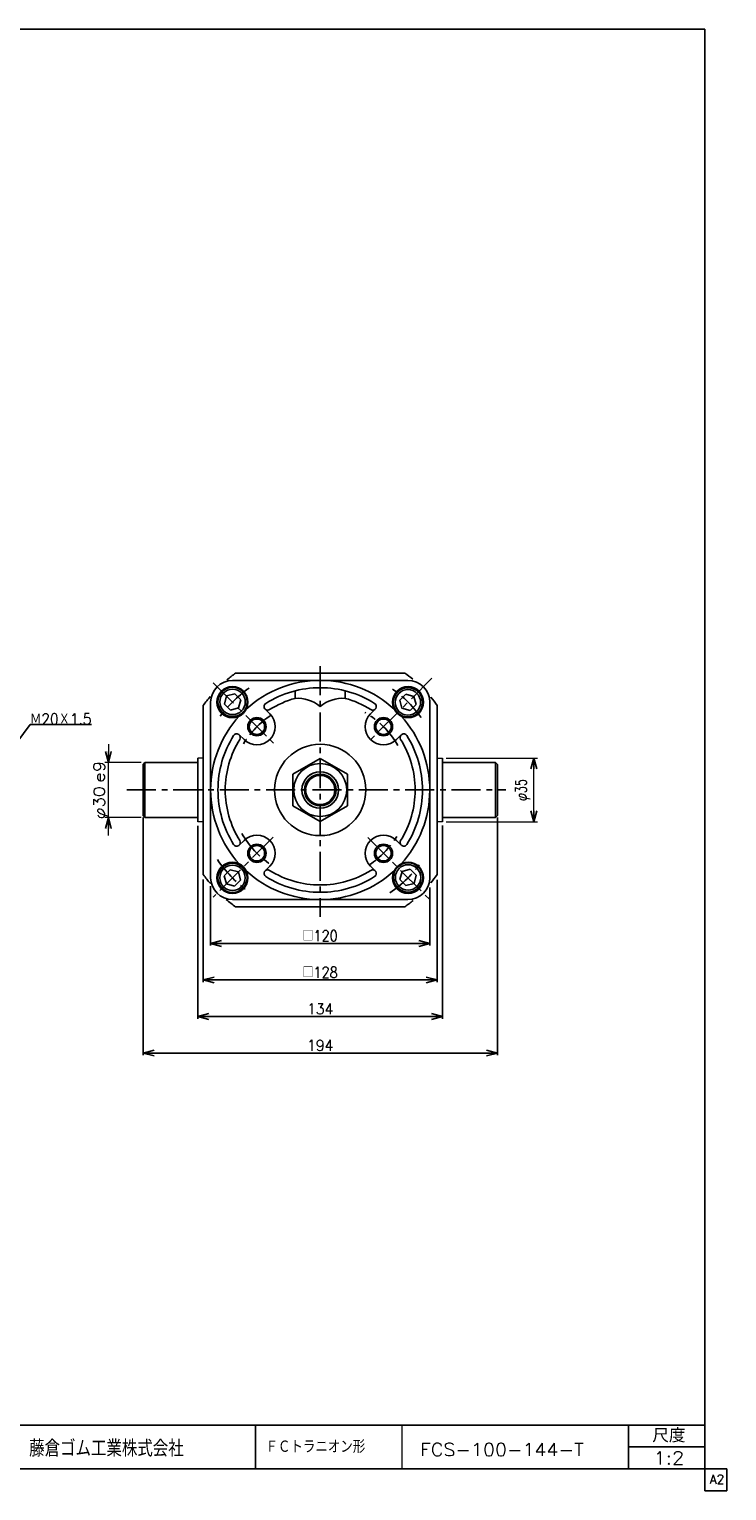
# Model space of a CAD drawing. Header units: millimetres. Extents: x -544 to 574, y -400 to 400.
# Tile 2 of 2: x 192 to 574, y -400 to 400. Entities that reach past the tile are written whole.
import ezdxf
from ezdxf.enums import TextEntityAlignment as Align

# ---------------------------------------------------------------- set-up
doc = ezdxf.new("R2010")
doc.units = ezdxf.units.MM
doc.header["$LTSCALE"] = 0.5
doc.linetypes.add('CENTER', pattern=[50.8, 31.75, -6.35, 6.35, -6.35])
doc.layers.add('Layer0016', color=7, linetype='Continuous')
doc.layers.add('ZUWAKU', color=7, linetype='Continuous')
doc.styles.add('dcStyle0', font='txt.shx', dxfattribs={"width": 0.756757, "bigfont": 'bigfont'})
doc.dimstyles.new('DaDimRotatedStyle', dxfattribs={"dimtxt": 5, "dimasz": 6.000004, "dimexe": 2, "dimexo": 2, "dimgap": 2, "dimtad": 3, "dimdsep": 46, "dimtxsty": 'dcStyle0', "dimblk1": 'OPEN30', "dimblk2": 'OPEN30', "dimsah": 1, "dimcen": 0.09, "dimclrd": 4, "dimclre": 4, "dimclrt": 4, "dimadec": 0, "dimazin": 2, "dimtfac": 1, "dimtdec": 4, "dimtmove": 0, "dimatfit": 0, "dimfxl": 1, "dimarcsym": 0})

# ---------------------------------------------------------------- blocks, each defined once
blk = doc.blocks.new('_OPEN30')
at = {"color": 0, "linetype": 'ByBlock', "lineweight": -2}
for p, q in [((-1, 0.267949), (0, 0)), ((0, 0), (-1, -0.267949)), ((0, 0), (-1, 0))]:
    blk.add_line(p, q, dxfattribs=at)
blk = doc.blocks.new('DC_GROUP_Φ100_2')
at = {"layer": 'Layer0016', "color": 4, "linetype": 'Continuous', "lineweight": 25}
for p, q in [((173.29, -6.41), (192.49, 19.46)), ((192.49, 19.46), (226.09, 19.46))]:
    blk.add_line(p, q, dxfattribs=at)
at = {"layer": 'Layer0016', "color": 4, "xscale": 6.000005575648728, "yscale": 5.999978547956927, "rotation": 233.4269690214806}
blk.add_blockref('_OPEN30', (173.29, -6.41), dxfattribs=at)
at = {"layer": 'Layer0016', "color": 4, "style": 'dcStyle0', "width": 0.756757}
blk.add_text('Ｍ20Ｘ1.5', height=6, dxfattribs=at).set_placement((192.49, 19.46), (226.09, 19.46), align=Align.FIT)
blk = doc.blocks.new('DC_GROUP_Φ100_9')
at = {"color": 4, "linetype": 'Continuous', "lineweight": 25}
for p, q in [((398.23, 36.02), (394.96, 32.76)), ((394.96, 32.76), (396.16, 28.3)), ((402.69, 34.83), (398.23, 36.02)), ((403.88, 30.37), (402.69, 34.83)), ((396.16, 28.3), (400.62, 27.1)), ((400.62, 27.1), (403.88, 30.37))]:
    blk.add_line(p, q, dxfattribs=at)
for radius in [8, 6.96]:
    blk.add_circle((399.42, 31.56), radius, dxfattribs=at)
blk = doc.blocks.new('DC_GROUP_Φ100_10')
at = {"color": 4, "linetype": 'Continuous', "lineweight": 25}
for p, q in [((300.14, 35.06), (298.95, 30.6)), ((304.61, 36.25), (300.14, 35.06)), ((307.87, 32.99), (304.61, 36.25)), ((306.68, 28.53), (307.87, 32.99)), ((298.95, 30.6), (302.21, 27.33)), ((302.21, 27.33), (306.68, 28.53))]:
    blk.add_line(p, q, dxfattribs=at)
for radius in [8, 6.96]:
    blk.add_circle((303.41, 31.79), radius, dxfattribs=at)
blk = doc.blocks.new('DC_GROUP_Φ100_11')
at = {"color": 4, "linetype": 'Continuous', "lineweight": 25}
for p, q in [((302.14, -60.06), (298.88, -63.32)), ((298.88, -63.32), (300.07, -67.79)), ((306.61, -61.25), (302.14, -60.06)), ((307.8, -65.72), (306.61, -61.25)), ((300.07, -67.79), (304.53, -68.98)), ((304.53, -68.98), (307.8, -65.72))]:
    blk.add_line(p, q, dxfattribs=at)
for radius in [8, 6.96]:
    blk.add_circle((303.34, -64.52), radius, dxfattribs=at)
blk = doc.blocks.new('DC_GROUP_Φ100_12')
at = {"color": 4, "linetype": 'Continuous', "lineweight": 25}
for p, q in [((396.23, -61.02), (395.03, -65.49)), ((400.69, -59.83), (396.23, -61.02)), ((403.95, -63.09), (400.69, -59.83)), ((402.76, -67.56), (403.95, -63.09)), ((395.03, -65.49), (398.3, -68.75)), ((398.3, -68.75), (402.76, -67.56))]:
    blk.add_line(p, q, dxfattribs=at)
for radius in [8, 6.96]:
    blk.add_circle((399.49, -64.29), radius, dxfattribs=at)
blk = doc.blocks.new('DC_GROUP_Φ100_13')
at = {"color": 4, "linetype": 'Continuous', "lineweight": 25}
for p, q in [((351.38, 0.91), (336.38, -7.75)), ((366.38, -7.75), (351.38, 0.91)), ((336.38, -7.75), (336.38, -25.07)), ((366.38, -25.07), (366.38, -7.75)), ((336.38, -25.07), (351.38, -33.73)), ((351.38, -33.73), (366.38, -25.07))]:
    blk.add_line(p, q, dxfattribs=at)
for radius in [14.5, 10, 8.65]:
    blk.add_circle((351.38, -16.41), radius, dxfattribs=at)
blk = doc.blocks.new('*D17')
at = {"color": 4, "linetype": 'Continuous', "lineweight": 13}
for p, q in [((420.38, 1.09), (470.38, 1.09)), ((468.38, -33.91), (468.38, 1.09)), ((420.38, -33.91), (470.38, -33.91))]:
    blk.add_line(p, q, dxfattribs=at)
at = {"color": 4, "xscale": 6.000005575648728, "yscale": 5.999978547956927}
for p, rotation in [((468.38, 1.09), 90), ((468.38, -33.91), 270)]:
    blk.add_blockref('_OPEN30', p, dxfattribs=dict(at, rotation=rotation))
at = {"color": 4, "insert": (466.38, -16.41), "char_height": 6, "width": 30, "attachment_point": 8, "rotation": 90, "style": 'dcStyle0'}
blk.add_mtext('\\T1.00;φ35', dxfattribs=at)
blk = doc.blocks.new('DA_IMAGEDIMGROUP_1')
at = {"color": 4, "linetype": 'Continuous', "lineweight": 13}
for p, q in [((235.38, 8.59), (235.38, -1.41)), ((253.38, -1.41), (233.38, -1.41)), ((235.38, -31.41), (235.38, -1.41)), ((253.38, -31.41), (233.38, -31.41)), ((235.38, -41.41), (235.38, -31.41))]:
    blk.add_line(p, q, dxfattribs=at)
at = {"color": 4, "xscale": 6.000005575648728, "yscale": 5.999978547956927}
for p, rotation in [((235.38, -1.41), 270), ((235.38, -31.41), 90)]:
    blk.add_blockref('_OPEN30', p, dxfattribs=dict(at, rotation=rotation))
at = {"color": 4, "style": 'dcStyle0'}
blk.add_text('e9', height=6, rotation=90, dxfattribs=at).set_placement((233.38, -12.41), (233.38, -0.41), align=Align.FIT)
at = {"color": 4, "style": 'dcStyle0', "width": 0.9375}
blk.add_text('φ30', height=6, rotation=90, dxfattribs=at).set_placement((233.38, -32.41), (233.38, -14.41), align=Align.FIT)

msp = doc.modelspace()

# ---------------------------------------------------------------- linework, layer by layer
at = {"color": 4, "linetype": 'CENTER', "lineweight": 25}
for p, q in [((351.384, 51.348), (351.384, -85.802)), ((292.715, 42.257), (325.847, 9.126)), ((412.504, 44.708), (377.387, 9.591)), ((245.538, -16.412), (452.991, -16.412)), ((325.607, -42.189), (292.712, -75.084)), ((377.459, -42.486), (411.384, -76.412))]:
    msp.add_line(p, q, dxfattribs=at)
at = {"color": 4, "linetype": 'Continuous', "lineweight": 25}
for p, q in [((303.384, 43.588), (351.384, 43.588)), ((397.698, 47.588), (305.07, 47.588)), ((351.63, 43.588), (399.384, 43.588)), ((337.684, 37.887), (337.684, 33.751)), ((365.084, 37.887), (365.084, 33.751)), ((287.384, 29.903), (287.384, -62.726)), ((291.384, -16.166), (291.384, 31.588)), ((321.226, 27.889), (323.807, 25.308)), ((381.542, 27.889), (378.961, 25.308)), ((411.384, 31.588), (411.384, -16.412)), ((415.384, 29.903), (415.384, -62.726)), ((307.084, 13.746), (309.665, 11.166)), ((395.684, 13.746), (393.104, 11.166)), ((284.384, 1.088), (284.384, -33.912)), ((418.384, 1.088), (418.384, -33.912)), ((254.384, -2.412), (255.384, -1.412)), ((254.384, -30.412), (254.384, -2.412)), ((284.184, -1.412), (255.384, -1.412)), ((255.384, -31.412), (255.384, -1.412)), ((418.384, -1.412), (447.384, -1.412)), ((448.384, -2.412), (447.384, -1.412)), ((447.384, -1.412), (447.384, -31.412)), ((448.384, -30.412), (448.384, -2.412)), ((291.384, -64.412), (291.384, -16.412)), ((411.384, -16.657), (411.384, -64.412)), ((254.384, -30.412), (255.384, -31.412)), ((254.384, -31.412), (254.384, -161.612)), ((284.184, -31.412), (255.384, -31.412)), ((418.584, -31.412), (447.384, -31.412)), ((448.384, -30.412), (447.384, -31.412)), ((448.384, -31.412), (448.384, -161.612)), ((284.384, -35.994), (284.384, -141.612)), ((418.384, -35.89), (418.384, -141.612)), ((307.084, -46.569), (309.665, -43.989)), ((395.684, -46.569), (393.104, -43.989)), ((321.226, -60.712), (323.807, -58.131)), ((381.542, -60.712), (378.961, -58.131)), ((287.384, -65.419), (287.384, -121.612)), ((291.384, -69.097), (291.384, -101.612)), ((411.384, -69.821), (411.384, -101.612)), ((415.384, -65.683), (415.384, -121.612)), ((351.139, -76.412), (303.384, -76.412)), ((399.384, -76.412), (351.384, -76.412)), ((397.698, -80.412), (305.07, -80.412)), ((291.384, -100.412), (411.384, -100.412)), ((287.384, -120.412), (415.384, -120.412)), ((284.384, -140.412), (418.384, -140.412)), ((254.384, -160.412), (448.384, -160.412))]:
    msp.add_line(p, q, dxfattribs=at)
at = {"color": 4, "linetype": 'Continuous', "lineweight": 13}
for p, q in [((287.384, 1.088), (284.384, 1.088)), ((415.384, 1.088), (418.384, 1.088)), ((287.384, -33.912), (284.384, -33.912)), ((418.384, -33.912), (415.384, -33.912))]:
    msp.add_line(p, q, dxfattribs=at)
at = {"color": 4, "linetype": 'Continuous', "lineweight": 25}
for centre, radius in [((303.301, 31.672), 8.5), ((399.467, 31.672), 8.5), ((316.736, 18.237), 5), ((316.736, 18.237), 4.2), ((386.032, 18.237), 5), ((386.032, 18.237), 4.2), ((351.384, -16.412), 25), ((351.384, -16.412), 10), ((351.384, -16.412), 8), ((316.736, -51.06), 5), ((316.736, -51.06), 4.2), ((386.032, -51.06), 5), ((386.032, -51.06), 4.2), ((303.301, -64.495), 8.5), ((399.467, -64.495), 8.5)]:
    msp.add_circle(centre, radius, dxfattribs=at)
for centre, radius, start, end in [((303.384, 31.588), 12, 90, 180), ((351.384, -16.412), 79, 125.891699, 130.292872), ((351.384, -16.412), 60, 90, 132.423346), ((351.384, -16.412), 60, 47.576654, 89.765627), ((351.384, -16.412), 79, 50.137734, 54.108301), ((399.384, 31.588), 12, 0, 90), ((351.384, -16.412), 79, 139.644997, 144.108301), ((351.384, -16.412), 56, 90, 122.160412), ((351.384, -16.412), 52, 105.275557, 122.160412), ((338.846, 13.785), 20, 51.016046, 93.329528), ((363.923, 13.785), 20, 86.670472, 128.983954), ((351.384, -16.412), 56, 57.839588, 90), ((351.384, -16.412), 52, 57.839588, 74.724443), ((351.384, -16.412), 79, 35.891699, 39.953126), ((351.384, -16.412), 60, 137.576654, 179.765627), ((316.736, 18.237), 10, 225, 45), ((322.64, 29.303), 2, 122.160412, 302.160412), ((386.032, 18.237), 10, 135, 315), ((380.128, 29.303), 2, 237.839588, 57.839588), ((351.384, -16.412), 60, 0, 42.423346), ((351.384, -16.412), 56, 147.839588, 180), ((351.384, -16.412), 52, 147.839588, 180), ((305.67, 12.332), 2, 327.839588, 147.839588), ((397.099, 12.332), 2, 32.160412, 212.160412), ((351.384, -16.412), 52, 0, 32.160412), ((351.384, -16.412), 56, 0, 32.160412), ((284.184, -1.212), 0.2, 270, 0), ((351.384, -16.412), 60, 180, 222.423346), ((351.384, -16.412), 56, 180, 212.160412), ((351.384, -16.412), 52, 180, 212.160412), ((351.384, -16.412), 52, 327.839588, 360), ((351.384, -16.412), 60, 317.576654, 359.765627), ((351.384, -16.412), 56, 327.839588, 360), ((284.184, -31.612), 0.2, 0, 90), ((284.184, -31.612), 0.2, 0, 90), ((418.584, -31.612), 0.2, 90, 180), ((305.67, -45.155), 2, 212.160412, 32.160412), ((316.736, -51.06), 10, 315, 135), ((386.032, -51.06), 10, 45, 225), ((397.099, -45.155), 2, 147.839588, 327.839588), ((351.384, -16.412), 79, 215.891699, 220.423966), ((351.384, -16.412), 60, 227.576654, 269.765627), ((322.64, -62.126), 2, 57.839588, 237.839588), ((351.384, -16.412), 56, 237.839588, 270), ((351.384, -16.412), 52, 237.839588, 270), ((351.384, -16.412), 52, 270, 302.160412), ((351.384, -16.412), 60, 270, 312.423346), ((351.384, -16.412), 56, 270, 302.160412), ((380.128, -62.126), 2, 302.160412, 122.160412), ((351.384, -16.412), 79, 319.980561, 324.108301), ((303.384, -64.412), 12, 180, 270), ((399.384, -64.412), 12, 270, 360), ((351.384, -16.412), 79, 229.395179, 234.108301), ((351.384, -16.412), 79, 305.891699, 310.104367)]:
    msp.add_arc(centre, radius, start, end, dxfattribs=at)
at = {"color": 4, "linetype": 'CENTER', "lineweight": 25}
for radius, start, end in [(68, 35.630923, 56.425835), (68, 124.865308, 145.103491), (49, 123.286596, 148.90521), (49, 29.708026, 60.041852), (49, 209.054326, 236.534621), (49, 303.286596, 328.747672), (68, 214.111929, 233.857322), (68, 304.168926, 324.625684)]:
    msp.add_arc((351.384, -16.412), radius, start, end, dxfattribs=at)
at = {"layer": 'ZUWAKU', "color": 5, "linetype": 'Continuous', "lineweight": 25}
for p, q in [((562, 400), (-544, 400)), ((562, -400), (562, 400)), ((574, -388), (-544, -388)), ((574, -400), (574, -388)), ((574, -400), (562, -400))]:
    msp.add_line(p, q, dxfattribs=at)
at = {"layer": 'ZUWAKU', "color": 4, "linetype": 'Continuous', "lineweight": 25}
for p, q in [((180, -364), (562, -364)), ((316, -364), (316, -388)), ((520.27, -388), (520.27, -364)), ((520.27, -376), (562, -376))]:
    msp.add_line(p, q, dxfattribs=at)
at = {"layer": 'ZUWAKU', "color": 4, "linetype": 'Continuous', "lineweight": 13}
msp.add_line((396, -364), (396, -388), dxfattribs=at)

# ---------------------------------------------------------------- block references
at = {"linetype": 'Continuous'}
for name in ['DC_GROUP_Φ100_10', 'DC_GROUP_Φ100_9', 'DA_IMAGEDIMGROUP_1', 'DC_GROUP_Φ100_13', 'DC_GROUP_Φ100_11', 'DC_GROUP_Φ100_12']:
    msp.add_blockref(name, (0, 0), dxfattribs=at)
at = {"color": 4, "xscale": 6.000005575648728, "yscale": 5.999978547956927}
for p, rotation in [((291.384, -100.412), 180), ((411.384, -100.412), 360), ((287.384, -120.412), 180), ((415.384, -120.412), 360), ((284.384, -140.412), 180), ((418.384, -140.412), 360), ((254.384, -160.412), 180), ((448.384, -160.412), 360)]:
    msp.add_blockref('_OPEN30', p, dxfattribs=dict(at, rotation=rotation))
at = {"layer": 'Layer0016', "linetype": 'Continuous'}
msp.add_blockref('DC_GROUP_Φ100_2', (0, 0), dxfattribs=at)

# ---------------------------------------------------------------- texts
at = {"color": 4, "style": 'dcStyle0'}
for s, height, width, p, p2 in [('□120', 6, 0.761905, (341.784, -99.212), (360.984, -99.212)), ('□128', 6, 0.761905, (341.784, -119.212), (360.984, -119.212)), ('134', 6, 0.8, (344.184, -139.212), (358.584, -139.212)), ('194', 6, 0.8, (344.184, -159.212), (358.584, -159.212)), ('ＦＣトラニオン形', 7, 0.709091, (321.435, -379.336), (376.035, -379.336)), ('FCS-100-144-T', 7, 0.831169, (406.035, -380.947), (495.635, -380.947)), ('1:2', 7, 0.8, (533.908, -385.531), (550.708, -385.531))]:
    msp.add_text(s, height=height, dxfattribs=dict(at, width=width)).set_placement(p, p2, align=Align.FIT)
at = {"layer": 'ZUWAKU', "color": 4, "style": 'dcStyle0'}
for s, height, width, p, p2 in [('尺度', 7.6, 0.749175, (533.23, -373.56), (551.39, -373.56)), ('藤倉ゴム工業株式会社', 9, 0.652778, (192.025, -381.315), (276.625, -381.315))]:
    msp.add_text(s, height=height, dxfattribs=dict(at, width=width)).set_placement(p, p2, align=Align.FIT)
at = {"layer": 'ZUWAKU', "color": 7, "style": 'dcStyle0', "width": 0.8}
msp.add_text('A2', height=5, dxfattribs=at).set_placement((564.615, -396.25), (572.615, -396.25), align=Align.FIT)

# ---------------------------------------------------------------- dimensions: what is measured, and where the dimension line sits
at = {"linetype": 'Continuous', "lineweight": 13}
dim = msp.add_linear_dim(base=(468.384, 1.088), p1=(418.384, -33.912), p2=(418.384, 1.088), angle=90, text='φ<>', dimstyle='DaDimRotatedStyle', override={"dimtxt": 6, "dimasz": 6.000004, "dimexe": 2, "dimexo": 2, "dimgap": 2, "dimtad": 3, "dimtih": 0, "dimtoh": 0, "dimdec": 2, "dimzin": 8, "dimtxsty": 'dcStyle0', "dimblk1": 'OPEN30', "dimblk2": 'OPEN30', "dimsah": 1, "dimclrd": 4, "dimclre": 4, "dimclrt": 4, "dimazin": 2, "dimtofl": 1, "dimatfit": 0, "dimtolj": 0, "dimtzin": 8}, dxfattribs=at)
dim.commit()
dim.dimension.update_dxf_attribs({"geometry": '*D17', "text_midpoint": (468.384, -16.412)})

doc.saveas('drawing.dxf')
